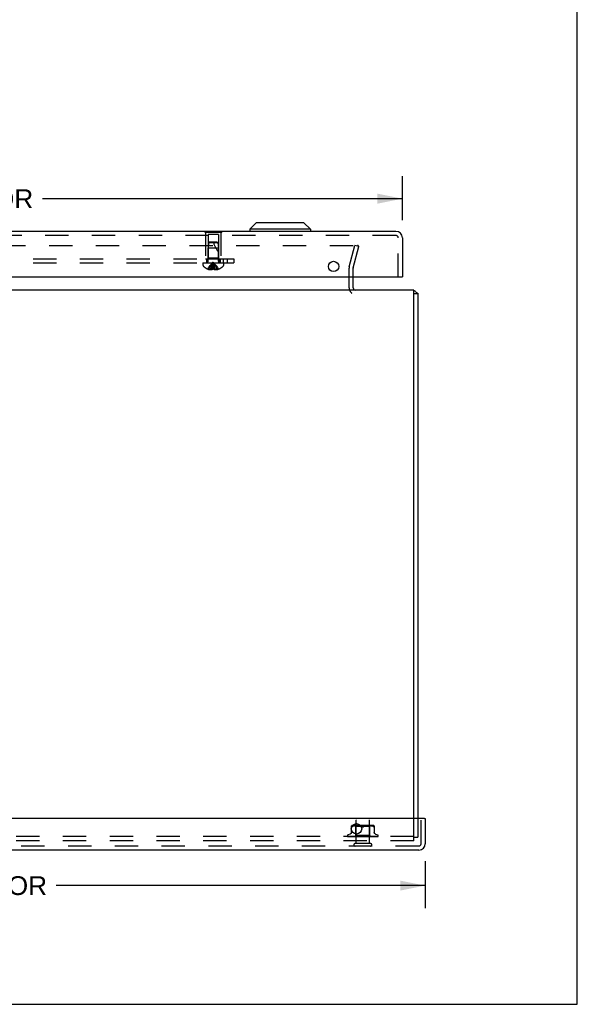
# Model space of a CAD drawing. Header units: inches. Extents: x 0 to 77.3, y 0 to 50.
# Tile 18 of 48: x 67.1 to 77.3, y 0 to 17.9. Entities that reach past the tile are written whole.
import ezdxf

# ---------------------------------------------------------------- set-up
doc = ezdxf.new("R2010")
doc.units = ezdxf.units.IN
doc.header["$LTSCALE"] = 4.25
doc.header["$MEASUREMENT"] = 0
doc.linetypes.add('HIDDEN', pattern=[0.2, 0.1, -0.1])
doc.layers.get('0').update_dxf_attribs({"linetype": 'CONTINUOUS'})
for name, color, linetype in [('DEFAULT_2', 8, 'HIDDEN'), ('DIMENSIONS', 7, 'CONTINUOUS'), ('FRONT_COVER', 7, 'CONTINUOUS'), ('REAR_DOOR', 7, 'CONTINUOUS'), ('SUBPANEL', 7, 'CONTINUOUS')]:
    doc.layers.add(name, color=color, linetype=linetype)
doc.styles.get("Standard").update_dxf_attribs({"font": 'arial.ttf'})
doc.dimstyles.new('DIMSTYLE_1', dxfattribs={"dimtxt": 0.340909, "dimasz": 0.454545, "dimexe": 0.09, "dimexo": 0.07, "dimgap": 0.0375, "dimtad": 0, "dimtih": 1, "dimtoh": 1, "dimzin": 4, "dimdsep": 46, "dimtxsty": 'Standard', "dimblk": '_FILLED', "dimblk1": '_FILLED', "dimblk2": '_FILLED', "dimcen": 0.09, "dimadec": 3, "dimazin": 1, "dimtfac": 1, "dimtdec": 3, "dimtofl": 0, "dimtmove": 0, "dimatfit": 3, "dimldrblk": '_FILLED', "dimfxl": 0, "dimtolj": 1, "dimtzin": 4, "dimarcsym": 0})

# ---------------------------------------------------------------- blocks, each defined once
blk = doc.blocks.new('_FILLED')
at = {"color": 0, "linetype": 'ByBlock'}
blk.add_solid([(0, 0), (-1, 0.2), (-1, -0.2)], dxfattribs=at)
blk = doc.blocks.new('*D4')
at = {"layer": 'DIMENSIONS', "color": 2, "linetype": 'Continuous'}
for p, q in [((56.469, 14.239), (56.469, 15.041)), ((74.094, 14.239), (74.094, 15.041)), ((56.469, 14.632), (63.01, 14.632)), ((74.094, 14.632), (67.554, 14.632))]:
    blk.add_line(p, q, dxfattribs=at)
at = {"layer": 'DIMENSIONS', "color": 2, "linetype": 'Continuous', "xscale": 0.4545454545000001, "yscale": 0.4545454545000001, "zscale": 0.4545454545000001, "rotation": 180}
blk.add_blockref('_FILLED', (56.469, 14.632), dxfattribs=at)
at = {"layer": 'DIMENSIONS', "color": 2, "linetype": 'Continuous', "xscale": 0.4545454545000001, "yscale": 0.4545454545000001, "zscale": 0.4545454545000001}
blk.add_blockref('_FILLED', (74.094, 14.632), dxfattribs=at)
at = {"layer": 'DIMENSIONS', "color": 2, "linetype": 'Continuous', "insert": (65.282, 14.802), "char_height": 0.34091, "width": 4.20243, "attachment_point": 2, "line_spacing_factor": 0.9}
blk.add_mtext('17.63 REAR DOOR', dxfattribs=at)
blk = doc.blocks.new('*D9')
at = {"layer": 'DIMENSIONS', "color": 2, "linetype": 'Continuous'}
for p, q in [((56.24, 2.599), (56.24, 1.747)), ((74.51, 2.599), (74.51, 1.747)), ((56.24, 2.156), (62.945, 2.156)), ((74.51, 2.156), (67.805, 2.156))]:
    blk.add_line(p, q, dxfattribs=at)
at = {"layer": 'DIMENSIONS', "color": 2, "linetype": 'Continuous', "xscale": 0.4545454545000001, "yscale": 0.4545454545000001, "zscale": 0.4545454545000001, "rotation": 180}
blk.add_blockref('_FILLED', (56.24, 2.156), dxfattribs=at)
at = {"layer": 'DIMENSIONS', "color": 2, "linetype": 'Continuous', "xscale": 0.4545454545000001, "yscale": 0.4545454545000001, "zscale": 0.4545454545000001}
blk.add_blockref('_FILLED', (74.51, 2.156), dxfattribs=at)
at = {"layer": 'DIMENSIONS', "color": 2, "linetype": 'Continuous', "insert": (65.375, 2.326), "char_height": 0.34091, "width": 4.51926, "attachment_point": 2, "line_spacing_factor": 0.9}
blk.add_mtext('18.27 FRONT DOOR', dxfattribs=at)

msp = doc.modelspace()

# ---------------------------------------------------------------- linework, layer by layer
at = {"color": 7, "linetype": 'Continuous'}
for p, q in [((77.272727, 0), (77.272727, 50)), ((74.299874, 12.907024), (74.374874, 12.907024)), ((74.378874, 9.888524), (74.374874, 9.888524)), ((74.378874, 9.551524), (74.378874, 9.888524)), ((74.378874, 9.551524), (74.374874, 9.551524)), ((74.378874, 6.888524), (74.374874, 6.888524)), ((74.378874, 6.551524), (74.378874, 6.888524)), ((74.378874, 6.551524), (74.374874, 6.551524)), ((0, 0), (77.272727, 0))]:
    msp.add_line(p, q, dxfattribs=at)
at = {"color": 3, "linetype": 'Continuous'}
for p, q in [((73.199874, 13.012024), (73.199874, 13.213024)), ((74.299874, 12.970024), (56.449874, 12.970024)), ((74.299874, 3.375024), (74.299874, 12.970024)), ((74.374874, 12.907024), (74.374874, 3.375024))]:
    msp.add_line(p, q, dxfattribs=at)
for points in [[(74.344057, 12.932153), (74.345264, 12.93094), (74.346638, 12.929746), (74.348176, 12.928567), (74.349855, 12.927408), (74.351653, 12.926271), (74.353541, 12.925158), (74.355486, 12.924068), (74.357453, 12.922999)], [(74.357453, 12.922999), (74.361323, 12.920919), (74.363177, 12.919895), (74.364938, 12.918878), (74.366563, 12.91788), (74.368089, 12.916864), (74.369555, 12.915783), (74.370874, 12.914673), (74.372002, 12.913559), (74.372927, 12.912454), (74.373642, 12.911386), (74.374166, 12.910362), (74.374523, 12.909397), (74.374739, 12.908507), (74.374845, 12.907714), (74.374874, 12.907024)]]:
    msp.add_lwpolyline(points, dxfattribs=at)
for centre, radius, start, end in [((73.241874, 13.012024), 0.042, 180, 270), ((74.257874, 12.853024), 0.117, 42.5569177, 68.9597586)]:
    msp.add_arc(centre, radius, start, end, dxfattribs=at)
at = {"layer": 'DEFAULT_2', "color": 8, "linetype": 'HIDDEN'}
for p, q in [((57.472576, 13.782659), (73.277172, 13.782659)), ((73.128281, 13.396542), (73.231741, 13.782659)), ((73.304185, 13.763248), (73.231741, 13.782659)), ((73.278996, 13.782578), (73.277172, 13.782659)), ((73.200726, 13.377131), (73.304185, 13.763248)), ((73.124874, 13.012024), (73.124874, 13.37066)), ((73.199874, 13.213024), (73.199874, 13.37066)), ((74.299874, 2.970024), (74.299874, 3.375024)), ((74.374874, 3.375024), (74.374874, 3.033024)), ((74.299874, 3.045024), (56.449874, 3.045024)), ((74.299874, 2.970024), (56.449874, 2.970024)), ((74.299874, 3.033024), (74.374874, 3.033024))]:
    msp.add_line(p, q, dxfattribs=at)
for points in [[(73.296292, 13.769008), (73.29568, 13.770661), (73.294915, 13.772255), (73.294004, 13.773774), (73.292954, 13.775208), (73.291773, 13.776542), (73.290471, 13.777769), (73.28906, 13.778875), (73.287551, 13.779854), (73.285955, 13.780696), (73.284287, 13.781395), (73.28256, 13.781944), (73.280789, 13.78234), (73.278996, 13.782578)], [(73.296292, 13.769008), (73.296745, 13.767307), (73.297038, 13.765574), (73.297165, 13.763823), (73.297172, 13.763339)], [(73.297172, 13.763339), (73.297129, 13.762067), (73.296927, 13.760329), (73.296561, 13.758601)]]:
    msp.add_lwpolyline(points, dxfattribs=at)
for centre, radius, start, end in [((73.224874, 13.37066), 0.1, 165, 180), ((73.224874, 13.37066), 0.025, 165, 180), ((73.241874, 13.012024), 0.117, 180, 236.9001751)]:
    msp.add_arc(centre, radius, start, end, dxfattribs=at)
at = {"layer": 'FRONT_COVER', "color": 3, "linetype": 'Continuous'}
for p, q in [((74.494874, 3.375024), (56.254874, 3.375024)), ((74.509874, 3.375024), (74.509874, 2.917024)), ((74.392874, 2.800024), (56.356874, 2.800024))]:
    msp.add_line(p, q, dxfattribs=at)
at = {"layer": 'FRONT_COVER', "color": 8, "linetype": 'HIDDEN'}
for p, q in [((73.16654, 3.112309), (73.16654, 3.241532)), ((73.173821, 3.223202), (73.175926, 3.223878)), ((73.178365, 3.22485), (73.175926, 3.223878)), ((73.178365, 3.22485), (73.181124, 3.226113)), ((73.189586, 3.229718), (73.181124, 3.226113)), ((73.198446, 3.232784), (73.189556, 3.229708)), ((73.554466, 3.247048), (73.195281, 3.247048)), ((73.207803, 3.235293), (73.198398, 3.232769)), ((73.217359, 3.237295), (73.207751, 3.23528)), ((73.226895, 3.238806), (73.217308, 3.237285)), ((73.236265, 3.23991), (73.226845, 3.238799)), ((73.249624, 3.227048), (73.229624, 3.247048)), ((73.245192, 3.240675), (73.236209, 3.239905)), ((73.253842, 3.241158), (73.245109, 3.240669)), ((73.374874, 3.227048), (73.249624, 3.227048)), ((73.249624, 3.064025), (73.249624, 3.227048)), ((73.250874, 2.918024), (73.250874, 3.365024)), ((73.262223, 3.241444), (73.253727, 3.241153)), ((73.270535, 3.241527), (73.262079, 3.241441)), ((73.278961, 3.241447), (73.270364, 3.241527)), ((73.287548, 3.241159), (73.278771, 3.241451)), ((73.296434, 3.240656), (73.287349, 3.241168)), ((73.305532, 3.239872), (73.296239, 3.24067)), ((73.314845, 3.238764), (73.305351, 3.23989)), ((73.324236, 3.237262), (73.314691, 3.238785)), ((73.333617, 3.235298), (73.324116, 3.237284)), ((73.34284, 3.232823), (73.333533, 3.235318)), ((73.351689, 3.22976), (73.36029, 3.226113)), ((73.500124, 3.227048), (73.374874, 3.227048)), ((73.398059, 3.22976), (73.389457, 3.226113)), ((73.406955, 3.232837), (73.398038, 3.229752)), ((73.416214, 3.235318), (73.406907, 3.232823)), ((73.425632, 3.237284), (73.416131, 3.235298)), ((73.435056, 3.238785), (73.425511, 3.237262)), ((73.444396, 3.23989), (73.434902, 3.238764)), ((73.453509, 3.24067), (73.444216, 3.239872)), ((73.462399, 3.241168), (73.453313, 3.240656)), ((73.470976, 3.241451), (73.4622, 3.241159)), ((73.479383, 3.241527), (73.470787, 3.241447)), ((73.487669, 3.241441), (73.479213, 3.241527)), ((73.496021, 3.241153), (73.487524, 3.241444)), ((73.504638, 3.240669), (73.495906, 3.241158)), ((73.498874, 2.918024), (73.498874, 3.365024)), ((73.500124, 3.227048), (73.520124, 3.247048)), ((73.500124, 3.064025), (73.500124, 3.227048)), ((73.513539, 3.239905), (73.504556, 3.240675)), ((73.522902, 3.238799), (73.513483, 3.23991)), ((73.53244, 3.237285), (73.522852, 3.238806)), ((73.541997, 3.23528), (73.532389, 3.237295)), ((73.55135, 3.232769), (73.541944, 3.235293)), ((73.560191, 3.229708), (73.551302, 3.232784)), ((73.560162, 3.229718), (73.568624, 3.226113)), ((73.583207, 3.241532), (73.583207, 3.112309)), ((74.434874, 2.917024), (74.434874, 3.375024)), ((73.093624, 3.06152), (73.093624, 3.06069)), ((73.100972, 3.048453), (73.101636, 3.047967)), ((73.172208, 3.046666), (73.103243, 3.047667)), ((73.146882, 3.092575), (73.10459, 3.077182)), ((73.104661, 3.045024), (73.379213, 3.045024)), ((73.157173, 3.046992), (73.112468, 3.047667)), ((73.113317, 3.047654), (73.114522, 3.046984)), ((73.194498, 3.046666), (73.134073, 3.047667)), ((73.199808, 3.046358), (73.157173, 3.046992)), ((73.158698, 3.047667), (73.158629, 3.047671)), ((73.158723, 3.047666), (73.158698, 3.047667)), ((73.195782, 3.046992), (73.158719, 3.047666)), ((73.162613, 3.047666), (73.162558, 3.047668)), ((73.232086, 3.04581), (73.171923, 3.046666)), ((73.247253, 3.04581), (73.193123, 3.046666)), ((73.194083, 3.047665), (73.194214, 3.047656)), ((73.194222, 3.047656), (73.201373, 3.046887)), ((73.247503, 3.04581), (73.194498, 3.046666)), ((73.228277, 3.046991), (73.198845, 3.047666)), ((73.237151, 3.04581), (73.199808, 3.046358)), ((73.237304, 3.04581), (73.200392, 3.046357)), ((73.262314, 3.04581), (73.215701, 3.046666)), ((73.256447, 3.046357), (73.228277, 3.046991)), ((73.230623, 3.045024), (73.249624, 3.064025)), ((73.232086, 3.045811), (73.23201, 3.045787)), ((73.232034, 3.045811), (73.232061, 3.045787)), ((73.303033, 3.045809), (73.235996, 3.047665)), ((73.235997, 3.047665), (73.23625, 3.047649)), ((73.236257, 3.047648), (73.248785, 3.04645)), ((73.237305, 3.045811), (73.237123, 3.045787)), ((73.237152, 3.045811), (73.237274, 3.045787)), ((73.263605, 3.04699), (73.241465, 3.047665)), ((73.247503, 3.045811), (73.247214, 3.045787)), ((73.247254, 3.045811), (73.24746, 3.045787)), ((73.248785, 3.04645), (73.257603, 3.045632)), ((73.500124, 3.064025), (73.249624, 3.064025)), ((73.280794, 3.045809), (73.254876, 3.046357)), ((73.256056, 3.045024), (73.261919, 3.045787)), ((73.281207, 3.045809), (73.256447, 3.046357)), ((73.257603, 3.045632), (73.264333, 3.045024)), ((73.262314, 3.04581), (73.261919, 3.045787)), ((73.261977, 3.04581), (73.262251, 3.045787)), ((73.26737, 3.045024), (73.262251, 3.045787)), ((73.284829, 3.046355), (73.263605, 3.04699)), ((73.273684, 3.045024), (73.280706, 3.045787)), ((73.281207, 3.04581), (73.280706, 3.045787)), ((73.280793, 3.045809), (73.281113, 3.045787)), ((73.287515, 3.045024), (73.281113, 3.045787)), ((73.282981, 3.047662), (73.283245, 3.047645)), ((73.32792, 3.045806), (73.282985, 3.047662)), ((73.283273, 3.047643), (73.290019, 3.047035)), ((73.303511, 3.045808), (73.284829, 3.046355)), ((73.303022, 3.046986), (73.288977, 3.04766)), ((73.290019, 3.047035), (73.300657, 3.046087)), ((73.294969, 3.045024), (73.302897, 3.045787)), ((73.300657, 3.046087), (73.304831, 3.045719)), ((73.303139, 3.045804), (73.302897, 3.045787)), ((73.316531, 3.046351), (73.303022, 3.046986)), ((73.303033, 3.045809), (73.303363, 3.045787)), ((73.303511, 3.045808), (73.303139, 3.045804)), ((73.310818, 3.045024), (73.303363, 3.045787)), ((73.304831, 3.045719), (73.308396, 3.045406)), ((73.308396, 3.045406), (73.311437, 3.045141)), ((73.311437, 3.045141), (73.312786, 3.045024)), ((73.328457, 3.045805), (73.316531, 3.046351)), ((73.319141, 3.045024), (73.32769, 3.045787)), ((73.32792, 3.045806), (73.328198, 3.045787)), ((73.336436, 3.045024), (73.328198, 3.045787)), ((73.363444, 3.045024), (73.333506, 3.047643)), ((73.345375, 3.046949), (73.339977, 3.047618)), ((73.345328, 3.045024), (73.354187, 3.045787)), ((73.350662, 3.046318), (73.345375, 3.046949)), ((73.355404, 3.045772), (73.350662, 3.046318)), ((73.372583, 3.045024), (73.381433, 3.045787)), ((73.378402, 3.045024), (73.378778, 3.045218)), ((73.38042, 3.046), (73.380489, 3.046059)), ((73.380567, 3.046124), (73.380654, 3.046195)), ((73.390864, 3.045024), (73.38197, 3.045787)), ((73.385069, 3.045024), (73.644911, 3.045024)), ((73.399921, 3.045024), (73.408441, 3.045787)), ((73.416426, 3.046344), (73.408059, 3.045798)), ((73.408638, 3.045802), (73.408441, 3.045787)), ((73.441859, 3.047657), (73.408638, 3.045801)), ((73.417707, 3.045024), (73.408964, 3.045787)), ((73.44166, 3.047643), (73.4118, 3.045024)), ((73.425873, 3.046978), (73.416426, 3.046344)), ((73.435656, 3.047652), (73.425873, 3.046978)), ((73.426353, 3.045024), (73.434236, 3.045787)), ((73.434044, 3.045808), (73.434725, 3.045787)), ((73.449419, 3.046354), (73.434045, 3.045807)), ((73.434552, 3.045808), (73.434236, 3.045787)), ((73.490792, 3.047664), (73.434552, 3.045808)), ((73.443001, 3.045024), (73.434725, 3.045787)), ((73.441669, 3.047644), (73.441869, 3.047658)), ((73.466865, 3.046989), (73.449419, 3.046354)), ((73.450925, 3.045024), (73.457886, 3.045787)), ((73.457768, 3.045809), (73.458324, 3.045787)), ((73.479588, 3.046356), (73.457769, 3.045809)), ((73.458215, 3.04581), (73.457886, 3.045787)), ((73.465833, 3.045024), (73.458324, 3.045787)), ((73.461583, 3.045024), (73.468451, 3.045631)), ((73.48504, 3.047663), (73.466865, 3.046989)), ((73.468451, 3.045631), (73.477522, 3.046449)), ((73.472748, 3.045024), (73.478535, 3.045787)), ((73.477522, 3.046449), (73.490514, 3.047646)), ((73.478458, 3.04581), (73.478906, 3.045787)), ((73.478835, 3.04581), (73.478535, 3.045787)), ((73.485378, 3.045024), (73.478906, 3.045787)), ((73.504398, 3.046991), (73.479588, 3.046356)), ((73.490519, 3.047646), (73.490801, 3.047664)), ((73.491034, 3.045024), (73.493297, 3.045407)), ((73.493297, 3.045407), (73.495438, 3.045787)), ((73.495386, 3.04581), (73.495729, 3.045787)), ((73.527525, 3.046357), (73.495387, 3.04581)), ((73.49568, 3.04581), (73.495438, 3.045787)), ((73.49838, 3.045407), (73.495729, 3.045787)), ((73.500929, 3.045024), (73.49838, 3.045407)), ((73.518365, 3.045784), (73.500124, 3.064025)), ((73.530301, 3.047665), (73.504398, 3.046991)), ((73.507947, 3.045811), (73.508183, 3.045787)), ((73.544358, 3.046358), (73.507948, 3.04581)), ((73.508149, 3.045811), (73.507983, 3.045787)), ((73.574637, 3.046666), (73.515691, 3.04581)), ((73.515691, 3.045811), (73.515819, 3.045787)), ((73.515793, 3.045811), (73.515718, 3.045787)), ((73.578606, 3.046666), (73.518338, 3.04581)), ((73.518338, 3.045811), (73.518344, 3.045805)), ((73.519086, 3.045024), (73.518338, 3.045811)), ((73.518344, 3.045805), (73.518361, 3.045787)), ((73.518993, 3.046036), (73.527628, 3.046883)), ((73.553932, 3.047335), (73.521227, 3.046666)), ((73.584208, 3.046992), (73.524614, 3.046065)), ((73.564135, 3.046992), (73.527525, 3.046357)), ((73.527628, 3.046883), (73.535227, 3.047651)), ((73.535234, 3.047652), (73.535437, 3.047665)), ((73.574254, 3.047666), (73.539992, 3.046992)), ((73.60787, 3.047336), (73.544358, 3.046358)), ((73.550119, 3.045024), (73.556118, 3.045639)), ((73.569903, 3.047666), (73.553932, 3.047335)), ((73.602435, 3.047667), (73.564135, 3.046992)), ((73.605843, 3.047667), (73.566314, 3.046992)), ((73.574217, 3.047663), (73.574249, 3.047666)), ((73.641915, 3.047667), (73.574637, 3.046666)), ((73.64744, 3.047667), (73.578606, 3.046666)), ((73.626731, 3.047667), (73.584208, 3.046992)), ((73.643108, 3.047667), (73.597469, 3.046992)), ((73.602866, 3.092575), (73.645158, 3.077182)), ((73.606094, 3.047685), (73.605838, 3.047666)), ((73.629073, 3.047667), (73.60787, 3.047336)), ((73.656124, 3.06152), (73.656124, 3.06069)), ((74.392874, 2.875024), (56.356874, 2.875024)), ((73.516874, 2.918024), (73.232874, 2.918024))]:
    msp.add_line(p, q, dxfattribs=at)
at = {"layer": 'FRONT_COVER', "color": 7, "linetype": 'Continuous'}
msp.add_line((74.494874, 3.375024), (74.509874, 3.375024), dxfattribs=at)
at = {"layer": 'FRONT_COVER', "color": 8, "linetype": 'HIDDEN'}
for points in [[(73.173821, 3.223202), (73.172002, 3.222806), (73.170448, 3.222672), (73.169138, 3.222806), (73.168068, 3.223202), (73.167254, 3.223878), (73.166727, 3.22485), (73.16654, 3.226113)], [(73.36029, 3.226113), (73.35171, 3.229752), (73.342792, 3.232837)], [(73.374874, 3.222675), (73.372487, 3.222762), (73.370049, 3.223046), (73.367572, 3.223531), (73.365097, 3.224207), (73.362663, 3.225066), (73.36029, 3.226113)], [(73.36029, 3.226113), (73.361547, 3.225533), (73.362871, 3.224991), (73.364268, 3.22448), (73.365721, 3.224016), (73.367219, 3.223612), (73.36875, 3.223274), (73.370305, 3.223009), (73.371859, 3.22282), (73.37338, 3.222709), (73.374874, 3.222675)], [(73.374874, 3.222675), (73.376782, 3.222733), (73.378704, 3.222909), (73.38064, 3.223208), (73.382551, 3.223617), (73.384406, 3.224132), (73.386188, 3.22473), (73.38787, 3.225388), (73.389457, 3.226113)], [(73.389457, 3.226113), (73.387082, 3.225066), (73.384647, 3.224205), (73.382171, 3.223529), (73.379694, 3.223046), (73.377257, 3.222762), (73.374874, 3.222675)], [(73.58061, 3.222806), (73.5793, 3.222672), (73.577745, 3.222806), (73.575927, 3.223202), (73.573822, 3.223878), (73.571382, 3.22485), (73.568624, 3.226113)], [(73.58061, 3.222806), (73.58168, 3.223202), (73.582493, 3.223878)], [(73.583207, 3.226113), (73.583021, 3.22485), (73.582493, 3.223878)], [(73.103247, 3.047666), (73.102615, 3.047707), (73.10201, 3.047809), (73.101448, 3.047962), (73.100945, 3.048151), (73.100514, 3.048359)], [(73.100522, 3.048354), (73.101398, 3.04791), (73.102697, 3.047331), (73.104072, 3.046798), (73.105525, 3.046304), (73.107062, 3.04584), (73.108694, 3.045404), (73.110318, 3.045024)], [(73.100937, 3.048478), (73.10092, 3.048489), (73.100972, 3.048453)], [(73.103844, 3.047666), (73.103414, 3.047687), (73.102817, 3.047768), (73.102268, 3.047897), (73.10179, 3.048057), (73.101406, 3.048221), (73.101127, 3.048364), (73.100969, 3.048458), (73.100937, 3.048478)], [(73.101636, 3.047967), (73.101982, 3.04772), (73.102378, 3.047447), (73.102814, 3.047159), (73.10329, 3.046859), (73.103803, 3.046554), (73.104351, 3.046248), (73.104933, 3.045945), (73.105547, 3.045652), (73.106193, 3.045371), (73.106868, 3.045108), (73.107101, 3.045024)], [(73.102684, 3.045859), (73.10282, 3.04579), (73.103692, 3.045394), (73.104661, 3.045024)], [(73.112473, 3.047666), (73.112037, 3.047691), (73.111555, 3.047763), (73.111347, 3.04781)], [(73.111351, 3.04781), (73.112737, 3.04747), (73.114753, 3.047003), (73.116842, 3.046553), (73.118997, 3.04612), (73.121219, 3.045703), (73.123506, 3.045304), (73.125233, 3.045024)], [(73.112917, 3.047878), (73.112861, 3.047898), (73.112813, 3.047917), (73.11288, 3.047885), (73.113053, 3.047796), (73.113317, 3.047654)], [(73.114244, 3.047666), (73.113801, 3.047692), (73.113354, 3.04776), (73.113039, 3.047838), (73.112917, 3.047878)], [(73.200392, 3.046357), (73.135779, 3.047336), (73.114243, 3.047667)], [(73.114522, 3.046984), (73.115018, 3.046715), (73.11555, 3.046436), (73.116113, 3.046154), (73.116705, 3.045872), (73.117325, 3.045597), (73.117971, 3.045332), (73.118642, 3.045082), (73.118809, 3.045024)], [(73.13119, 3.047666), (73.130938, 3.047679), (73.130727, 3.047706)], [(73.130734, 3.047706), (73.132709, 3.047378), (73.135526, 3.046927), (73.13838, 3.04649), (73.141263, 3.046069), (73.144175, 3.045661), (73.147109, 3.04527), (73.149052, 3.045024)], [(73.193123, 3.046666), (73.151543, 3.047336), (73.131185, 3.047667)], [(73.13357, 3.047718), (73.133564, 3.047719), (73.133633, 3.047697), (73.133827, 3.047624), (73.134139, 3.047491), (73.13455, 3.047303), (73.135045, 3.047066), (73.136241, 3.046485)], [(73.134071, 3.047666), (73.133819, 3.04768), (73.133621, 3.047707), (73.13357, 3.047718)], [(73.136241, 3.046485), (73.136924, 3.046161), (73.137651, 3.045832), (73.138417, 3.045506), (73.13922, 3.045194), (73.139698, 3.045024)], [(73.16654, 3.120153), (73.166307, 3.116482), (73.165603, 3.112818), (73.16443, 3.109264), (73.162805, 3.105876), (73.160759, 3.102723), (73.158326, 3.099866), (73.155563, 3.097353), (73.152527, 3.095232), (73.149267, 3.093522), (73.147349, 3.092745)], [(73.158638, 3.047671), (73.161158, 3.047346), (73.16471, 3.046899), (73.168256, 3.046467), (73.17179, 3.046048), (73.175311, 3.045644), (73.17881, 3.045256), (73.180972, 3.045024)], [(73.162558, 3.047668), (73.162564, 3.047667), (73.16269, 3.047643), (73.162967, 3.047567), (73.163383, 3.047423), (73.163909, 3.047214), (73.164508, 3.046955), (73.165171, 3.046656), (73.165882, 3.04633), (73.166643, 3.045984), (73.16747, 3.045625), (73.16835, 3.045269), (73.169013, 3.045024)], [(73.215701, 3.046666), (73.180037, 3.047335), (73.162615, 3.047666)], [(73.254876, 3.046357), (73.209313, 3.047335), (73.194079, 3.047666)], [(73.261977, 3.04581), (73.213845, 3.046666), (73.195782, 3.046992)], [(73.198843, 3.047665), (73.199034, 3.04765), (73.199349, 3.047597), (73.199778, 3.04749), (73.200301, 3.047321), (73.200899, 3.047096), (73.201544, 3.046827), (73.202229, 3.046524), (73.203678, 3.045863)], [(73.201373, 3.046887), (73.205493, 3.046456), (73.20956, 3.046038), (73.213572, 3.045636), (73.219865, 3.045024)], [(73.203678, 3.045863), (73.204443, 3.045526), (73.205232, 3.045199), (73.205688, 3.045024)], [(73.230695, 3.045024), (73.230975, 3.045216), (73.231287, 3.045407), (73.231632, 3.045597), (73.23201, 3.045787)], [(73.230997, 3.045024), (73.231311, 3.045297), (73.231571, 3.045513), (73.23178, 3.045672), (73.231933, 3.045772), (73.232026, 3.04581), (73.232034, 3.045811)], [(73.231632, 3.045024), (73.231838, 3.045297), (73.231988, 3.045513), (73.232081, 3.045672), (73.232116, 3.045772), (73.232092, 3.04581), (73.232086, 3.045811)], [(73.232435, 3.045024), (73.232291, 3.045216), (73.232181, 3.045407), (73.232104, 3.045597), (73.232061, 3.045787)], [(73.234167, 3.045024), (73.234859, 3.045216), (73.235583, 3.045407), (73.236337, 3.045597), (73.237123, 3.045787)], [(73.235563, 3.045024), (73.235972, 3.045297), (73.236334, 3.045513), (73.236651, 3.045672), (73.236916, 3.045772), (73.237123, 3.04581), (73.237152, 3.045811)], [(73.239323, 3.045024), (73.238761, 3.045216), (73.238232, 3.045407), (73.237736, 3.045597), (73.237274, 3.045787)], [(73.237443, 3.045024), (73.237535, 3.045297), (73.237569, 3.045513), (73.237542, 3.045672), (73.237458, 3.045772), (73.237305, 3.045811)], [(73.241456, 3.047664), (73.241583, 3.047658), (73.242032, 3.047607), (73.242582, 3.047494), (73.243212, 3.04731), (73.243894, 3.047063), (73.244612, 3.046764), (73.245343, 3.046432)], [(73.242723, 3.045024), (73.243804, 3.045216), (73.244913, 3.045407), (73.246049, 3.045597), (73.247214, 3.045787)], [(73.245163, 3.045024), (73.245654, 3.045297), (73.246104, 3.045513), (73.246518, 3.045672), (73.246886, 3.045772), (73.247198, 3.04581), (73.247254, 3.045811)], [(73.245343, 3.046432), (73.246823, 3.045723), (73.247573, 3.045374), (73.248382, 3.045024)], [(73.25111, 3.045024), (73.25015, 3.045216), (73.249221, 3.045407), (73.248325, 3.045597), (73.24746, 3.045787)], [(73.248222, 3.045024), (73.248196, 3.045297), (73.248112, 3.045513), (73.247967, 3.045672), (73.247767, 3.045772), (73.247503, 3.045811)], [(73.259452, 3.045024), (73.260006, 3.045297), (73.260528, 3.045513), (73.261024, 3.045672), (73.261481, 3.045772), (73.261888, 3.04581), (73.261977, 3.04581)], [(73.263578, 3.045024), (73.263435, 3.045297), (73.263237, 3.045513), (73.262979, 3.045672), (73.26267, 3.045772), (73.262314, 3.04581)], [(73.277912, 3.045024), (73.278514, 3.045298), (73.279089, 3.045515), (73.279642, 3.045673), (73.280166, 3.045771), (73.280655, 3.045809), (73.280793, 3.045809)], [(73.282957, 3.045024), (73.282702, 3.045297), (73.282396, 3.045513), (73.282035, 3.045672), (73.281629, 3.045772), (73.281207, 3.04581)], [(73.288959, 3.04766), (73.289559, 3.047601), (73.290232, 3.047466), (73.290935, 3.047256), (73.291624, 3.046995), (73.292294, 3.046697), (73.292933, 3.04638), (73.293546, 3.046056), (73.294143, 3.045733), (73.294737, 3.045416), (73.295342, 3.045109), (73.295519, 3.045024)], [(73.299877, 3.045024), (73.300496, 3.045297), (73.301104, 3.045513), (73.301707, 3.045672), (73.302291, 3.045772), (73.302841, 3.04581), (73.303033, 3.045809)], [(73.305658, 3.045024), (73.30533, 3.045278), (73.304963, 3.045484), (73.304554, 3.045641), (73.304111, 3.045749), (73.30364, 3.045803), (73.303511, 3.045808)], [(73.324553, 3.045024), (73.325171, 3.045297), (73.325789, 3.045513), (73.326414, 3.045672), (73.32703, 3.045772), (73.327623, 3.04581), (73.32792, 3.045806)], [(73.328457, 3.045805), (73.32828, 3.04581), (73.32769, 3.045787)], [(73.33086, 3.045024), (73.330413, 3.045297), (73.32993, 3.045513), (73.329404, 3.045672), (73.328849, 3.045772), (73.328457, 3.045805)], [(73.33989, 3.047627), (73.340316, 3.047566), (73.34098, 3.047411), (73.341619, 3.047197), (73.342198, 3.04695), (73.342722, 3.046683), (73.343187, 3.046412), (73.343609, 3.046144), (73.344002, 3.045879), (73.344377, 3.045622), (73.344745, 3.045374), (73.345131, 3.045126), (73.345301, 3.045024)], [(73.351047, 3.045024), (73.351642, 3.045297), (73.352248, 3.045513), (73.352873, 3.045672), (73.353499, 3.045772), (73.354113, 3.04581), (73.354719, 3.045787)], [(73.355404, 3.045772), (73.354801, 3.04581), (73.354187, 3.045787)], [(73.357654, 3.045024), (73.357133, 3.045297), (73.356585, 3.045513), (73.356004, 3.045672), (73.355404, 3.045772)], [(73.381153, 3.046563), (73.380858, 3.046369), (73.380469, 3.046126), (73.380063, 3.045887), (73.379637, 3.045651), (73.37919, 3.045419), (73.378778, 3.045218)], [(73.378778, 3.045218), (73.378952, 3.045297), (73.379525, 3.045513), (73.380126, 3.045672), (73.380741, 3.045772), (73.381353, 3.04581), (73.38197, 3.045787)], [(73.379214, 3.045024), (73.379462, 3.045193), (73.379662, 3.045342), (73.379828, 3.045475), (73.379947, 3.045576), (73.380033, 3.045653), (73.380089, 3.045703)], [(73.380089, 3.045703), (73.380213, 3.045816), (73.380257, 3.045857), (73.380306, 3.0459)], [(73.380174, 3.045786), (73.380212, 3.045816), (73.380429, 3.046006)], [(73.380429, 3.046006), (73.380613, 3.046161), (73.380852, 3.046349), (73.381153, 3.046563)], [(73.38075, 3.046271), (73.380856, 3.046352), (73.380974, 3.046439), (73.381106, 3.046531), (73.381164, 3.046571)], [(73.381164, 3.046571), (73.381498, 3.04678), (73.381906, 3.047002), (73.382373, 3.047212), (73.382894, 3.047396), (73.383464, 3.047541), (73.384061, 3.047633), (73.384653, 3.047667), (73.385239, 3.047643)], [(73.385069, 3.045024), (73.384494, 3.045297), (73.383902, 3.045513), (73.383286, 3.045672), (73.382663, 3.045772), (73.382047, 3.04581), (73.381433, 3.045787)], [(73.40563, 3.045024), (73.406116, 3.045297), (73.406634, 3.045513), (73.40719, 3.045672), (73.40777, 3.045772), (73.408058, 3.045799)], [(73.408058, 3.045799), (73.408359, 3.04581), (73.408963, 3.045787)], [(73.412117, 3.045024), (73.411507, 3.045297), (73.410892, 3.045513), (73.410264, 3.045672), (73.40964, 3.045772), (73.409034, 3.04581), (73.408638, 3.045802)], [(73.429546, 3.045024), (73.429805, 3.045163), (73.430313, 3.045451), (73.431307, 3.04604)], [(73.431307, 3.04604), (73.431823, 3.046338), (73.43237, 3.046632), (73.432959, 3.046917), (73.433584, 3.047175), (73.434247, 3.047396), (73.434913, 3.047555), (73.43555, 3.047643), (73.435696, 3.047654)], [(73.431746, 3.045024), (73.43215, 3.045297), (73.432595, 3.045513), (73.433086, 3.045672), (73.43361, 3.045772), (73.434044, 3.045808)], [(73.437818, 3.045024), (73.437196, 3.045297), (73.43658, 3.045513), (73.435964, 3.045672), (73.435361, 3.045772), (73.434787, 3.04581), (73.434552, 3.045808)], [(73.455807, 3.045024), (73.456114, 3.045297), (73.45647, 3.045513), (73.456878, 3.045672), (73.457328, 3.045772), (73.457768, 3.045809)], [(73.461244, 3.045024), (73.460633, 3.045297), (73.460039, 3.045513), (73.459455, 3.045672), (73.458895, 3.045772), (73.458374, 3.04581), (73.458215, 3.04581)], [(73.507686, 3.046991), (73.468996, 3.046064), (73.458216, 3.045809)], [(73.476942, 3.045024), (73.477142, 3.045297), (73.477395, 3.045513), (73.477706, 3.045672), (73.478065, 3.045772), (73.478458, 3.04581)], [(73.478245, 3.045024), (73.478888, 3.045318), (73.479556, 3.045645)], [(73.521227, 3.046666), (73.49131, 3.046064), (73.478459, 3.04581)], [(73.539992, 3.046992), (73.492172, 3.046065), (73.478835, 3.04581)], [(73.481548, 3.045024), (73.48097, 3.045297), (73.480419, 3.045513), (73.479889, 3.045672), (73.479393, 3.045772), (73.478944, 3.04581), (73.478835, 3.04581)], [(73.479556, 3.045645), (73.480908, 3.046325), (73.481606, 3.046659), (73.482323, 3.046972), (73.483039, 3.047243), (73.483744, 3.047459), (73.484391, 3.047596), (73.484942, 3.047657), (73.485052, 3.047663)], [(73.494389, 3.045024), (73.494473, 3.045297), (73.494616, 3.045513), (73.494818, 3.045672), (73.495073, 3.045772), (73.495386, 3.04581)], [(73.497998, 3.045024), (73.497473, 3.045297), (73.496984, 3.045513), (73.496528, 3.045672), (73.496113, 3.045772), (73.495751, 3.04581), (73.49568, 3.04581)], [(73.566314, 3.046992), (73.511091, 3.046065), (73.495681, 3.04581)], [(73.505121, 3.045024), (73.505886, 3.045216), (73.506618, 3.045407), (73.507317, 3.045597), (73.507983, 3.045787)], [(73.507516, 3.045024), (73.507482, 3.045297), (73.507508, 3.045513), (73.507594, 3.045672), (73.507736, 3.045772), (73.507947, 3.045811)], [(73.535441, 3.047666), (73.521865, 3.047335), (73.507686, 3.046991)], [(73.509997, 3.045024), (73.509544, 3.045297), (73.509136, 3.045513), (73.50877, 3.045672), (73.508452, 3.045772), (73.508191, 3.04581), (73.508149, 3.045811)], [(73.511923, 3.045024), (73.511032, 3.045216), (73.510112, 3.045407), (73.509162, 3.045597), (73.508183, 3.045787)], [(73.50825, 3.045024), (73.51067, 3.045247), (73.518993, 3.046036)], [(73.514501, 3.045024), (73.514856, 3.045216), (73.515177, 3.045407), (73.515464, 3.045597), (73.515718, 3.045787)], [(73.515849, 3.045024), (73.515698, 3.045297), (73.515607, 3.045513), (73.515573, 3.045672), (73.515598, 3.045772), (73.515691, 3.045811)], [(73.517112, 3.045024), (73.516748, 3.045297), (73.516436, 3.045513), (73.516172, 3.045672), (73.515962, 3.045772), (73.515811, 3.04581), (73.515793, 3.045811)], [(73.597469, 3.046992), (73.533626, 3.046065), (73.515794, 3.04581)], [(73.517965, 3.045024), (73.517476, 3.045216), (73.516956, 3.045407), (73.516404, 3.045597), (73.515819, 3.045787)], [(73.518834, 3.045024), (73.518766, 3.045216), (73.518665, 3.045407), (73.51853, 3.045597), (73.518361, 3.045787)], [(73.523372, 3.045024), (73.523526, 3.045084), (73.524372, 3.045439), (73.525193, 3.045809)], [(73.525193, 3.045809), (73.526783, 3.046545), (73.527543, 3.046878), (73.528271, 3.04717), (73.528935, 3.047398), (73.529515, 3.047555), (73.52998, 3.047638), (73.530303, 3.047665)], [(73.556118, 3.045639), (73.559901, 3.046042), (73.563718, 3.04646), (73.567568, 3.046892), (73.571445, 3.047338), (73.574208, 3.047662)], [(73.56324, 3.045024), (73.563771, 3.045223), (73.564604, 3.045561), (73.5654, 3.045908), (73.566875, 3.046575)], [(73.566875, 3.046575), (73.567554, 3.046878), (73.568182, 3.047143), (73.568751, 3.047362), (73.569227, 3.047521), (73.569588, 3.047616), (73.569816, 3.047657), (73.569903, 3.047665), (73.569905, 3.047666)], [(73.602398, 3.092745), (73.600481, 3.093522), (73.597221, 3.095232), (73.594184, 3.097353), (73.591422, 3.099866), (73.588989, 3.102723), (73.586942, 3.105876), (73.585318, 3.109264), (73.584144, 3.112818), (73.58344, 3.116482), (73.583207, 3.120153)], [(73.585685, 3.045024), (73.58774, 3.045262), (73.590969, 3.045651), (73.594199, 3.046056), (73.59742, 3.046476), (73.600632, 3.04691), (73.60383, 3.047359), (73.606085, 3.047684)], [(73.596386, 3.045024), (73.596621, 3.045107), (73.597524, 3.045451), (73.598378, 3.045809), (73.599166, 3.046162), (73.60055, 3.046808)], [(73.60055, 3.046808), (73.601143, 3.047082), (73.601674, 3.047319), (73.60211, 3.047499), (73.602297, 3.047569)], [(73.602297, 3.047569), (73.602425, 3.047614), (73.602611, 3.047671), (73.602665, 3.047683), (73.602581, 3.047673), (73.602437, 3.047666)], [(73.613677, 3.045024), (73.615507, 3.045283), (73.618125, 3.045677), (73.620699, 3.046088), (73.623224, 3.046514), (73.625699, 3.046955), (73.628119, 3.04741), (73.629801, 3.047742)], [(73.621602, 3.045024), (73.622233, 3.04525), (73.622963, 3.04554), (73.623664, 3.045842), (73.62433, 3.04615), (73.624961, 3.046457), (73.625551, 3.046754), (73.626577, 3.047282)], [(73.626577, 3.047282), (73.626993, 3.047492), (73.627329, 3.047656), (73.627554, 3.047757), (73.62761, 3.047781)], [(73.62761, 3.047781), (73.627641, 3.047792), (73.627587, 3.047776), (73.627399, 3.047732), (73.627076, 3.047685), (73.626733, 3.047666)], [(73.629802, 3.047741), (73.629531, 3.047697), (73.629068, 3.047666)], [(73.63312, 3.045024), (73.634769, 3.045339), (73.63672, 3.045749), (73.638589, 3.04618), (73.640377, 3.04663), (73.642087, 3.047101), (73.643713, 3.047594), (73.644818, 3.047958)], [(73.637974, 3.045024), (73.638631, 3.045265), (73.639347, 3.045558), (73.64003, 3.045867), (73.640675, 3.046184), (73.641282, 3.046504), (73.64185, 3.04682), (73.642372, 3.047126), (73.642847, 3.047414), (73.643604, 3.047885)], [(73.643948, 3.048095), (73.643978, 3.048112), (73.643983, 3.048116), (73.643863, 3.048059), (73.643621, 3.047964), (73.643263, 3.047851), (73.64281, 3.04775), (73.642289, 3.047684), (73.641914, 3.047666)], [(73.644809, 3.047954), (73.644752, 3.047935), (73.644261, 3.0478), (73.643682, 3.047703), (73.643103, 3.047666)], [(73.643415, 3.045024), (73.644937, 3.04548), (73.646247, 3.045951), (73.64748, 3.046477), (73.648661, 3.047073), (73.64981, 3.047777), (73.650937, 3.048644), (73.651781, 3.049469)], [(73.643604, 3.047885), (73.643852, 3.048037), (73.643948, 3.048095)], [(73.644914, 3.045024), (73.645251, 3.045149), (73.645674, 3.045317), (73.646086, 3.045495), (73.646487, 3.04568), (73.646875, 3.045871), (73.647252, 3.046068), (73.647615, 3.046269), (73.647965, 3.046473), (73.648301, 3.046679), (73.648624, 3.046887), (73.648934, 3.047095), (73.649231, 3.047303), (73.649513, 3.047509), (73.649781, 3.047714), (73.650033, 3.047914), (73.650271, 3.048109), (73.650493, 3.048298), (73.650698, 3.048479), (73.650886, 3.048649), (73.651059, 3.048809), (73.65121, 3.048953), (73.651333, 3.049073)], [(73.651333, 3.049073), (73.651599, 3.049332), (73.65161, 3.049343), (73.651588, 3.049322), (73.651525, 3.049263), (73.651401, 3.049155), (73.651239, 3.049021), (73.651048, 3.048875), (73.650834, 3.048725), (73.650605, 3.048579), (73.65036, 3.048437), (73.650099, 3.048301), (73.649824, 3.048175), (73.649534, 3.048059), (73.649232, 3.047955), (73.64892, 3.047865), (73.648599, 3.047791), (73.648269, 3.047733), (73.647933, 3.047693), (73.647593, 3.04767), (73.647437, 3.047666)]]:
    msp.add_lwpolyline(points, dxfattribs=at)
at = {"layer": 'FRONT_COVER', "color": 3, "linetype": 'Continuous'}
msp.add_circle((73.259874, 3.187024), 0.094, dxfattribs=at)
at = {"layer": 'FRONT_COVER', "color": 8, "linetype": 'HIDDEN'}
for centre, radius, start, end in [((73.195281, 3.16947), 0.077578, 90, 112.0760652), ((73.260874, 3.365024), 0.01, 89.9999973, 180), ((73.488874, 3.365024), 0.01, 0, 90.0000027), ((73.554466, 3.16947), 0.077578, 67.9239348, 90), ((73.11029, 3.06152), 0.016667, 110, 180), ((73.11029, 3.06069), 0.016667, 180, 242.8512306), ((73.639457, 3.06152), 0.016667, 0, 70), ((73.639457, 3.06069), 0.016667, 317.7646594, 360), ((73.232874, 2.896524), 0.0215, 89.9999993, 270.0000001), ((73.516874, 2.896524), 0.0215, 269.9999999, 90.0000007), ((74.392874, 2.917024), 0.042, 270, 360)]:
    msp.add_arc(centre, radius, start, end, dxfattribs=at)
at = {"layer": 'FRONT_COVER', "color": 3, "linetype": 'Continuous'}
msp.add_arc((74.392874, 2.917024), 0.117, 270, 360, dxfattribs=at)
at = {"layer": 'REAR_DOOR', "color": 7, "linetype": 'Continuous'}
for p, q in [((71.439504, 14.195504), (71.321394, 14.077394)), ((72.30564, 14.195504), (71.439509, 14.195504)), ((72.305645, 14.195504), (72.423756, 14.077394)), ((70.500874, 14.042024), (70.500874, 14.038024)), ((70.500874, 14.042024), (70.812874, 14.042024)), ((70.656874, 14.042024), (70.656874, 14.038024)), ((70.812874, 14.042024), (70.812874, 14.038024)), ((72.423756, 14.077394), (71.321394, 14.077394)), ((71.321394, 14.077394), (71.321394, 14.038024)), ((72.423756, 14.077394), (72.423756, 14.038024)), ((74.079374, 13.213024), (74.094374, 13.213024))]:
    msp.add_line(p, q, dxfattribs=at)
at = {"layer": 'REAR_DOOR', "color": 3, "linetype": 'Continuous'}
for p, q in [((73.977374, 14.038024), (56.586374, 14.038024)), ((74.094374, 13.921024), (74.094374, 13.213024)), ((56.484374, 13.213024), (74.079374, 13.213024))]:
    msp.add_line(p, q, dxfattribs=at)
at = {"layer": 'REAR_DOOR', "color": 8, "linetype": 'HIDDEN'}
for p, q in [((73.977374, 13.963024), (56.586374, 13.963024)), ((70.500874, 14.038024), (70.500874, 14.021024)), ((70.500874, 14.021024), (70.812874, 14.021024)), ((70.516874, 14.021024), (70.516874, 13.542024)), ((70.561874, 13.979524), (70.561874, 13.552024)), ((70.751874, 13.979524), (70.561874, 13.979524)), ((70.656874, 14.038024), (70.656874, 14.021024)), ((70.751874, 13.979524), (70.751874, 13.552024)), ((70.796874, 14.021024), (70.796874, 13.542024)), ((70.812874, 14.038024), (70.812874, 14.021024)), ((70.571879, 13.832073), (70.562874, 13.742024)), ((70.582874, 13.842024), (70.571879, 13.832073)), ((70.741869, 13.832073), (70.571879, 13.832073)), ((70.730874, 13.842024), (70.582874, 13.842024)), ((70.730874, 13.842024), (70.741869, 13.832073)), ((70.741869, 13.832073), (70.750874, 13.742021)), ((74.019374, 13.213024), (74.019374, 13.921024)), ((70.562874, 13.495224), (70.562874, 13.742024)), ((70.562874, 13.742024), (70.750874, 13.742021)), ((70.750874, 13.495224), (70.750874, 13.742021)), ((70.470374, 13.467024), (70.470374, 13.420474)), ((70.470374, 13.467024), (70.843374, 13.467024)), ((70.516874, 13.542024), (70.796874, 13.542024)), ((70.561874, 13.552024), (70.551874, 13.542024)), ((70.751874, 13.552024), (70.561874, 13.552024)), ((70.665427, 13.418337), (70.662738, 13.438826)), ((70.667921, 13.397373), (70.665404, 13.41852)), ((70.751874, 13.552024), (70.761874, 13.542024)), ((70.843374, 13.467024), (70.843374, 13.420474)), ((70.557607, 13.354066), (70.557373, 13.353668)), ((70.558589, 13.353667), (70.557607, 13.354066)), ((70.641374, 13.353667), (70.558589, 13.353667)), ((70.588374, 13.353667), (70.588374, 13.343619)), ((70.621974, 13.353667), (70.621974, 13.338718)), ((70.641374, 13.353667), (70.643544, 13.37614)), ((70.64141, 13.354066), (70.641374, 13.353667)), ((70.641374, 13.353667), (70.641374, 13.343619)), ((70.670237, 13.375817), (70.667893, 13.397625)), ((70.669774, 13.353944), (70.672337, 13.354066)), ((70.672374, 13.353667), (70.670204, 13.37614)), ((70.672337, 13.354066), (70.672374, 13.353667)), ((70.755159, 13.353667), (70.672374, 13.353667)), ((70.672374, 13.353667), (70.672374, 13.343619)), ((70.691773, 13.353667), (70.691773, 13.338718)), ((70.725374, 13.353667), (70.725374, 13.343619)), ((70.75614, 13.354066), (70.755159, 13.353667)), ((70.756375, 13.353668), (70.75614, 13.354066))]:
    msp.add_line(p, q, dxfattribs=at)
for points in [[(70.557607, 13.354066), (70.571304, 13.37614), (70.58614, 13.397625), (70.602114, 13.41852), (70.619228, 13.438826), (70.637482, 13.458541), (70.656874, 13.477667)], [(70.588374, 13.353667), (70.597818, 13.375817), (70.608052, 13.397373), (70.619074, 13.418337), (70.630885, 13.438707), (70.643485, 13.458484), (70.656874, 13.477667)], [(70.621974, 13.353667), (70.626786, 13.375817), (70.632, 13.397373), (70.637616, 13.418337), (70.643633, 13.438707), (70.650052, 13.458484), (70.656874, 13.477667)], [(70.643511, 13.375817), (70.645855, 13.397625), (70.648343, 13.41852), (70.651009, 13.438826), (70.653853, 13.458541), (70.656874, 13.477667)], [(70.645826, 13.397373), (70.648321, 13.418337), (70.650993, 13.438707), (70.653844, 13.458484), (70.656874, 13.477667)], [(70.691773, 13.353667), (70.686961, 13.375817), (70.681748, 13.397373), (70.676132, 13.418337), (70.670115, 13.438707), (70.663695, 13.458484), (70.656874, 13.477667)], [(70.662755, 13.438707), (70.659903, 13.458484), (70.656874, 13.477667)], [(70.662738, 13.438826), (70.659895, 13.458541), (70.656874, 13.477667)], [(70.75614, 13.354066), (70.742444, 13.37614), (70.727608, 13.397625), (70.711633, 13.41852), (70.694519, 13.438826), (70.676266, 13.458541), (70.656874, 13.477667)], [(70.725374, 13.353667), (70.715929, 13.375817), (70.705696, 13.397373), (70.694674, 13.418337), (70.682863, 13.438707), (70.670263, 13.458484), (70.656874, 13.477667)], [(70.621974, 13.338718), (70.617786, 13.339003), (70.613591, 13.339382), (70.609388, 13.339853), (70.605181, 13.340418), (70.600973, 13.341077), (70.596767, 13.34183), (70.592567, 13.342678), (70.588374, 13.343619)], [(70.641374, 13.343619), (70.638798, 13.342624), (70.636273, 13.341747), (70.6338, 13.34099), (70.631373, 13.340344), (70.62899, 13.339799), (70.626636, 13.339351), (70.624296, 13.338989), (70.621974, 13.338718)], [(70.656874, 13.353667), (70.654279, 13.353679), (70.651694, 13.353712), (70.649114, 13.353768), (70.64654, 13.353845), (70.643973, 13.353944), (70.64141, 13.354066)], [(70.646538, 13.353845), (70.649112, 13.353768), (70.651692, 13.353712)], [(70.672337, 13.354066), (70.669775, 13.353944), (70.667209, 13.353845), (70.664636, 13.353768), (70.662056, 13.353712), (70.659469, 13.353679), (70.656874, 13.353667)], [(70.662054, 13.353712), (70.664634, 13.353768), (70.667208, 13.353845)], [(70.691773, 13.338718), (70.689452, 13.338989), (70.687111, 13.339351), (70.684758, 13.339799), (70.682374, 13.340344), (70.679947, 13.34099), (70.677475, 13.341747), (70.674949, 13.342624), (70.672374, 13.343619)], [(70.725374, 13.343619), (70.72118, 13.342678), (70.716981, 13.34183), (70.712775, 13.341077), (70.708566, 13.340418), (70.70436, 13.339853), (70.700157, 13.339382), (70.695962, 13.339003), (70.691773, 13.338718)]]:
    msp.add_lwpolyline(points, dxfattribs=at)
at = {"layer": 'REAR_DOOR', "color": 3, "linetype": 'Continuous'}
msp.add_circle((72.844374, 13.401024), 0.094, dxfattribs=at)
msp.add_arc((73.977374, 13.921024), 0.117, 0, 90, dxfattribs=at)
at = {"layer": 'REAR_DOOR', "color": 8, "linetype": 'HIDDEN'}
for centre, radius, start, end in [((73.977374, 13.921024), 0.042, 0, 90), ((71.202117, 14.012217), 0.571188, 197.3353644, 217.8137635), ((70.490374, 13.420474), 0.02, 180, 226.4862049), ((70.534674, 13.495224), 0.0282, 270, 360), ((70.779074, 13.495224), 0.0282, 180, 270), ((70.823374, 13.420474), 0.02, 313.5137951, 360), ((70.656874, 13.595844), 0.26182, 226.4862049, 247.6387144), ((70.656874, 13.595844), 0.261361, 247.910623, 254.8058882), ((70.656874, 13.595844), 0.261361, 285.1941118, 292.089377), ((70.656874, 13.595844), 0.26182, 292.3612856, 313.5137951)]:
    msp.add_arc(centre, radius, start, end, dxfattribs=at)
at = {"layer": 'SUBPANEL', "color": 8, "linetype": 'HIDDEN'}
for p, q in [((58.031874, 13.542024), (71.031874, 13.542024)), ((58.031874, 13.467024), (71.031874, 13.467024)), ((70.531874, 13.542024), (70.531874, 13.467024)), ((70.547874, 13.542024), (70.547874, 13.467024)), ((70.765874, 13.542024), (70.765874, 13.467024)), ((70.781874, 13.542024), (70.781874, 13.467024)), ((70.837874, 13.542024), (70.837874, 13.467024)), ((70.906874, 13.542024), (70.906874, 13.467024)), ((71.031874, 13.542024), (71.031874, 13.467024))]:
    msp.add_line(p, q, dxfattribs=at)

# ---------------------------------------------------------------- dimensions: what is measured, and where the dimension line sits
at = {"layer": 'DIMENSIONS', "color": 2, "linetype": 'Continuous'}
for base, p1, p2, text, picture, middle in [((74.0943738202, 14.6317895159), (56.4693738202, 15.110880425), (74.0943738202, 15.110880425), '<> REAR DOOR', '*D4', (65.2818738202, 14.6317895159)), ((74.509874, 2.155667), (56.239874, 2.668842), (74.509874, 2.668842), '<> FRONT DOOR', '*D9', (65.374874, 2.155667))]:
    dim = msp.add_linear_dim(base=base, p1=p1, p2=p2, text=text, dimstyle='DIMSTYLE_1', dxfattribs=at)
    dim.commit()
    dim.dimension.update_dxf_attribs({"geometry": picture, "text_midpoint": middle, "dimtype": 160})

doc.saveas('drawing.dxf')
